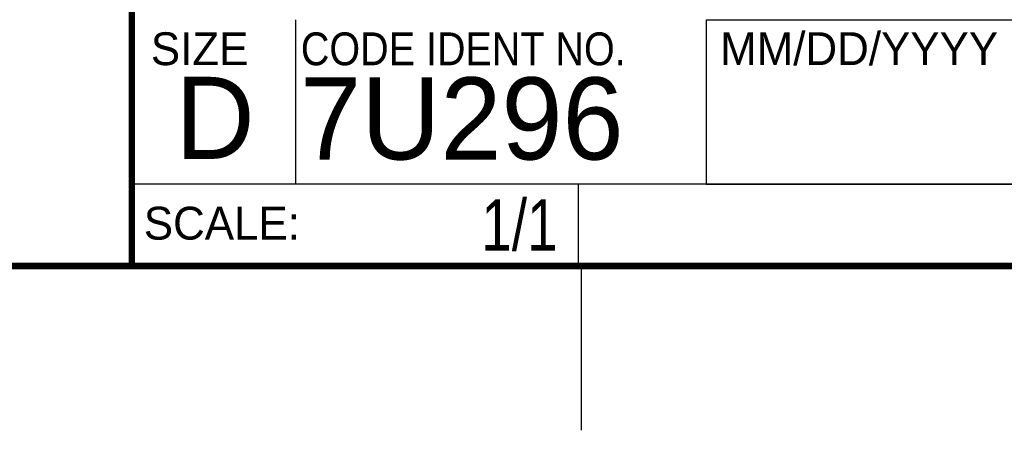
# Model space of a CAD drawing. Header units: inches. Extents: x 0 to 34, y 0 to 22.
# Tile 19 of 26: x 28 to 31, y 0 to 1.3. Entities that reach past the tile are written whole.
import ezdxf
from ezdxf.enums import TextEntityAlignment as Align

# ---------------------------------------------------------------- set-up
doc = ezdxf.new("R2010")
doc.units = ezdxf.units.IN
doc.header["$LTSCALE"] = 1.87
doc.header["$MEASUREMENT"] = 0
doc.layers.get('0').update_dxf_attribs({"linetype": 'CONTINUOUS'})
doc.styles.get("Standard").update_dxf_attribs({"font": 'txt', "width": 0.8})

msp = doc.modelspace()

# ---------------------------------------------------------------- linework, layer by layer
at = {"color": 2, "linetype": 'CONTINUOUS'}
for p, q in [((28.88, 0.75), (28.88, 1.25)), ((30.13, 1.2499), (33.49, 1.2499)), ((30.13, 1.2499), (30.13, 0.7499)), ((28.3795, 0.75), (29.7395, 0.75)), ((28.3795, 0.75), (28.3795, 0.5)), ((28.38, 0.75), (33.5, 0.75)), ((29.7395, 0.75), (29.7395, 0.5)), ((30.13, 0.7499), (33.49, 0.7499)), ((28.3795, 0.5), (29.7395, 0.5)), ((29.75, 0), (29.75, 0.5))]:
    msp.add_line(p, q, dxfattribs=at)
at = {"color": 7, "linetype": 'CONTINUOUS', "const_width": 0.02}
for points in [[(28.38, 3), (28.38, 0.5)], [(0.5, 0.5), (33.5, 0.5)]]:
    msp.add_lwpolyline(points, dxfattribs=at)

# ---------------------------------------------------------------- texts
at = {"color": 2, "linetype": 'CONTINUOUS'}
for s, p in [('SIZE', (28.4379, 1.1118)), ('MM/DD/YYYY', (30.1721, 1.1121)), ('SCALE:', (28.4164, 0.5806))]:
    msp.add_text(s, height=0.1, dxfattribs=at).set_placement(p)
at = {"color": 2, "linetype": 'CONTINUOUS', "width": 0.9}
msp.add_text('CODE IDENT NO.', height=0.1, dxfattribs=at).set_placement((28.8949, 1.1115))
at = {"color": 7, "linetype": 'CONTINUOUS'}
for s, p in [('D  ', (28.5128, 0.8264)), ('7U296', (28.8928, 0.8245))]:
    msp.add_text(s, height=0.25, dxfattribs=at).set_placement(p)
at = {"color": 7, "linetype": 'CONTINUOUS', "width": 0.8}
msp.add_text('1/1', height=0.15625, dxfattribs=at).set_placement((29.677, 0.5469), align=Align.RIGHT)

doc.saveas('drawing.dxf')
